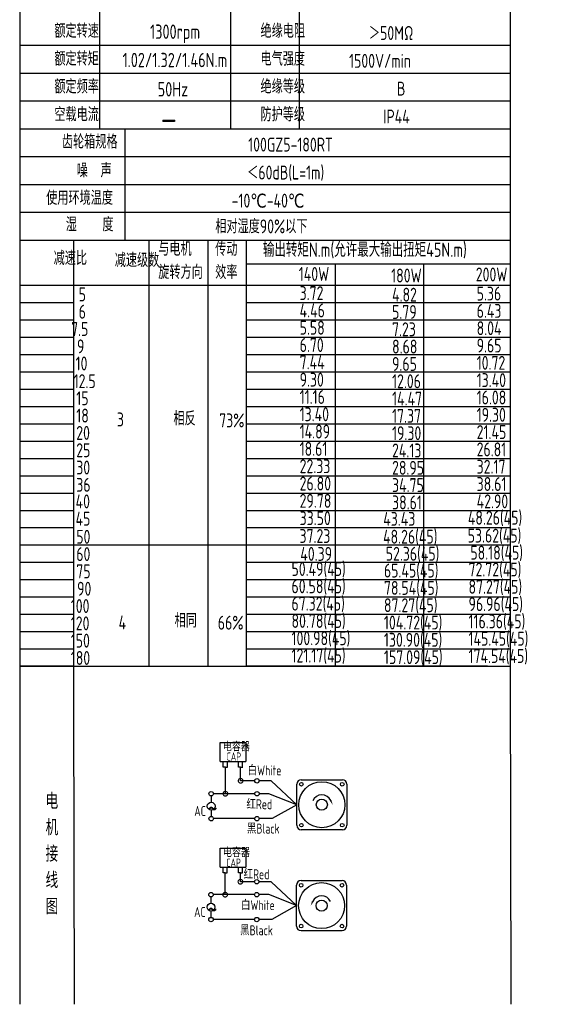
# Model space of a CAD drawing. Header units: inches. Extents: x 675 to 6233, y 11 to 1887.
# Tile 7 of 48: x 2230 to 2532, y 1007 to 1563. Entities that reach past the tile are written whole.
import ezdxf

# ---------------------------------------------------------------- set-up
doc = ezdxf.new("R2010")
doc.units = ezdxf.units.IN
doc.header["$LTSCALE"] = 10
doc.header["$MEASUREMENT"] = 0
for name, color, linetype in [('1轮廓实线层', 7, 'Continuous'), ('2细线层', 4, 'Continuous'), ('6文字层', 3, 'Continuous'), ('7标注层', 4, 'Continuous')]:
    doc.layers.add(name, color=color, linetype=linetype)
doc.styles.add('PC_TEXTSTYLE', font='isocp.shx', dxfattribs={"width": 0.8, "bigfont": 'HZFS.SHX'})

# ---------------------------------------------------------------- blocks, each defined once
blk = doc.blocks.new('_DotSmall')
at = {"color": 0, "linetype": 'ByBlock', "const_width": 0.5}
blk.add_lwpolyline([(-0.0625, 0, 1), (0.0625, 0, 1)], format="xyb", close=True, dxfattribs=at)

msp = doc.modelspace()

# ---------------------------------------------------------------- linework, layer by layer
at = {"layer": '1轮廓实线层'}
for p, q in [((2229.702384, 1642.616777), (2229.702384, 1475.676203)), ((2229.702384, 1642.616777), (2229.702384, 1469.830879)), ((2506.649219, 1642.616782), (2506.649219, 1195.691478)), ((2229.702384, 1472.104603), (2229.702384, 1167.630308)), ((2229.702384, 1466.134222), (2229.702384, 1150.998942)), ((2229.702384, 1210.810896), (2229.702384, 1007.279366)), ((2229.702384, 1195.691472), (2229.702384, 1007.279366)), ((2506.649219, 1195.691472), (2506.961309, 1007.279377))]:
    msp.add_line(p, q, dxfattribs=at)
at = {"layer": '1轮廓实线层', "color": 4}
for p, q in [((2357.725717, 1425.084607), (2506.649219, 1425.084607)), ((2407.725717, 1425.084607), (2407.725717, 1198.122369)), ((2457.725717, 1425.084607), (2457.725717, 1198.122369)), ((2357.725717, 1413.073492), (2400.640842, 1413.073492))]:
    msp.add_line(p, q, dxfattribs=at)
at = {"layer": '2细线层'}
for p, q in [((2274.710549, 1626.908968), (2274.710549, 1501.246497)), ((2348.692211, 1611.201159), (2348.692211, 1501.246497)), ((2387.436502, 1611.201159), (2387.436502, 1501.246497)), ((2506.649219, 1548.369923), (2229.702384, 1548.369923)), ((2506.649219, 1532.662115), (2229.702384, 1532.662115)), ((2506.649219, 1516.954306), (2229.702384, 1516.954306)), ((2506.649219, 1501.246497), (2229.702384, 1501.246497)), ((2288.990279, 1501.246497), (2288.990279, 1438.415261)), ((2506.649219, 1485.538688), (2229.702384, 1485.538688)), ((2506.649219, 1469.830879), (2229.702384, 1469.830879)), ((2506.649219, 1469.830879), (2229.702384, 1469.830879)), ((2506.649219, 1454.12307), (2229.702384, 1454.12307)), ((2506.649219, 1454.12307), (2229.702384, 1454.12307)), ((2422.185609, 1438.415261), (2229.702384, 1438.415261)), ((2506.649219, 1438.415261), (2229.702384, 1438.415261)), ((2260.228656, 1178.581357), (2260.228656, 1438.415261)), ((2302.886028, 1198.122369), (2302.886028, 1438.415261)), ((2336.058612, 1198.122369), (2336.058612, 1438.415261)), ((2357.725717, 1198.122369), (2357.725717, 1438.415261)), ((2229.702384, 1413.073492), (2506.649219, 1413.073492)), ((2229.702384, 1403.302986), (2260.228656, 1403.302986)), ((2357.725717, 1403.302986), (2506.649219, 1403.302986)), ((2229.702384, 1393.532481), (2260.228656, 1393.532481)), ((2357.725717, 1393.532481), (2506.649219, 1393.532481)), ((2229.702384, 1383.761975), (2260.228656, 1383.761975)), ((2357.725717, 1383.761975), (2506.649219, 1383.761975)), ((2229.702384, 1373.991469), (2260.228656, 1373.991469)), ((2357.725717, 1373.991469), (2506.649219, 1373.991469)), ((2229.702384, 1364.220964), (2260.228656, 1364.220964)), ((2357.725717, 1364.220964), (2506.649219, 1364.220964)), ((2229.702384, 1354.450458), (2260.228656, 1354.450458)), ((2357.725717, 1354.450458), (2506.649219, 1354.450458)), ((2229.702384, 1344.679953), (2260.228656, 1344.679953)), ((2357.725717, 1344.679953), (2506.649219, 1344.679953)), ((2229.702384, 1334.909447), (2260.228656, 1334.909447)), ((2357.725717, 1334.909447), (2506.649219, 1334.909447)), ((2229.702384, 1325.138941), (2260.228656, 1325.138941)), ((2357.725717, 1325.138941), (2506.649219, 1325.138941)), ((2229.702384, 1315.368436), (2260.228656, 1315.368436)), ((2357.725717, 1315.368436), (2506.649219, 1315.368436)), ((2229.702384, 1305.59793), (2260.228656, 1305.59793)), ((2357.725717, 1305.59793), (2506.649219, 1305.59793)), ((2229.702384, 1295.827425), (2260.228656, 1295.827425)), ((2357.725717, 1295.827425), (2506.649219, 1295.827425)), ((2229.702384, 1286.056919), (2260.228656, 1286.056919)), ((2357.725717, 1286.056919), (2506.649219, 1286.056919)), ((2229.702384, 1276.286413), (2260.228656, 1276.286413)), ((2357.725717, 1276.286413), (2506.649219, 1276.286413)), ((2229.702384, 1266.515908), (2357.725717, 1266.515908)), ((2357.725717, 1266.515908), (2506.649219, 1266.515908)), ((2229.702384, 1256.745402), (2260.228656, 1256.745402)), ((2357.725717, 1256.745402), (2506.649219, 1256.745402)), ((2229.702384, 1246.974897), (2260.228656, 1246.974897)), ((2357.725717, 1246.974897), (2506.649219, 1246.974897)), ((2229.702384, 1237.204391), (2260.228656, 1237.204391)), ((2357.725717, 1237.204391), (2506.649219, 1237.204391)), ((2229.702384, 1227.433885), (2260.228656, 1227.433885)), ((2357.725717, 1227.433885), (2506.649219, 1227.433885)), ((2229.702384, 1217.66338), (2260.228656, 1217.66338)), ((2357.725717, 1217.66338), (2506.649219, 1217.66338)), ((2229.702384, 1207.892874), (2260.228656, 1207.892874)), ((2357.725717, 1207.892874), (2506.649219, 1207.892874)), ((2260.228656, 1198.122369), (2229.702384, 1198.122369)), ((2229.702384, 1198.122369), (2357.725717, 1198.122369)), ((2493.748299, 1198.122369), (2357.725717, 1198.122369)), ((2357.725717, 1198.122369), (2506.649219, 1198.122369)), ((2260.679581, 1007.279377), (2260.228656, 1178.581357)), ((2342.908509, 1144.377733), (2342.908509, 1155.056634)), ((2342.908509, 1155.056634), (2357.440844, 1155.056634)), ((2357.440844, 1155.056634), (2357.440844, 1144.377733)), ((2342.908509, 1144.377733), (2357.382529, 1144.377733)), ((2344.612159, 1141.181616), (2344.612159, 1144.377733)), ((2345.819708, 1141.181616), (2344.612159, 1141.181616)), ((2345.785794, 1141.181616), (2346.993343, 1141.181616)), ((2345.819708, 1126.125115), (2345.819708, 1141.181616)), ((2346.959429, 1141.181616), (2346.959429, 1144.377733)), ((2353.218003, 1141.189191), (2353.218003, 1144.385307)), ((2354.425552, 1141.189191), (2353.218003, 1141.189191)), ((2354.391638, 1141.189191), (2355.599187, 1141.189191)), ((2354.425552, 1133.424092), (2354.425552, 1141.220405)), ((2355.565273, 1141.189191), (2355.565273, 1144.385307)), ((2362.372108, 1133.424092), (2354.425552, 1133.424092)), ((2371.70278, 1133.424092), (2364.88717, 1133.424092)), ((2386.131774, 1119.925414), (2371.70278, 1133.424092)), ((2362.37795, 1126.125115), (2345.819708, 1126.125115)), ((2386.131774, 1119.925414), (2372.139746, 1112.065432)), ((2362.372108, 1112.065432), (2339.103631, 1112.065432)), ((2372.139746, 1112.065432), (2364.88717, 1112.065432)), ((2342.824589, 1084.687983), (2342.824589, 1095.366885)), ((2342.824589, 1095.366885), (2357.356924, 1095.366885)), ((2357.356924, 1095.366885), (2357.356924, 1084.687983)), ((2342.824589, 1084.687983), (2357.29861, 1084.687983)), ((2344.52824, 1081.491867), (2344.52824, 1084.687983)), ((2346.875509, 1081.491867), (2346.875509, 1084.687983)), ((2353.134083, 1081.499441), (2353.134083, 1084.695557)), ((2355.481353, 1081.499441), (2355.481353, 1084.695557)), ((2345.735788, 1081.491867), (2344.52824, 1081.491867)), ((2345.701875, 1069.161397), (2345.701875, 1081.491867)), ((2345.701875, 1081.491867), (2346.909423, 1081.491867)), ((2354.341632, 1081.499441), (2353.134083, 1081.499441)), ((2354.307718, 1081.499441), (2355.515267, 1081.499441)), ((2354.307718, 1076.460373), (2354.307718, 1081.493002)), ((2362.254274, 1076.460373), (2354.307718, 1076.460373)), ((2371.584946, 1076.460373), (2364.769336, 1076.460373)), ((2386.01394, 1062.961696), (2371.584946, 1076.460373)), ((2362.260116, 1069.161397), (2345.701875, 1069.161397)), ((2386.01394, 1062.961696), (2372.021912, 1055.101713)), ((2362.254274, 1055.101713), (2338.985798, 1055.101713)), ((2372.021912, 1055.101713), (2364.769336, 1055.101713)), ((2388.523275, 1048.846684), (2411.734628, 1048.846684))]:
    msp.add_line(p, q, dxfattribs=at)
at = {"layer": '2细线层', "color": 4}
for p, q in [((2388.641109, 1134.040426), (2411.852462, 1134.040426)), ((2386.131774, 1108.319738), (2386.131774, 1131.531091)), ((2414.361797, 1131.531091), (2414.361797, 1108.319738)), ((2411.852462, 1105.810403), (2388.641109, 1105.810403)), ((2389.668949, 1105.810403), (2388.641109, 1105.810403)), ((2386.01394, 1051.356019), (2386.01394, 1074.567372)), ((2388.523275, 1077.076707), (2411.734628, 1077.076707)), ((2414.243964, 1074.567372), (2414.243964, 1051.356019))]:
    msp.add_line(p, q, dxfattribs=at)
at = {"layer": '2细线层'}
for points in [[(2405.280657, 1122.272747, 0, 0, 0), (2405.280657, 1122.272747, 0.941001, 0, 0), (2406.407208, 1119.856851, 0, 0, 0)], [(2395.09508, 1065.309028, 0, 0, 0), (2395.09508, 1065.309028, 0.941001, 0, 0), (2393.968529, 1062.893132, 0, 0, 0)]]:
    msp.add_lwpolyline(points, format="xyseb", dxfattribs=at)
for centre in [(2363.629639, 1133.424092), (2337.791205, 1126.125115), (2363.635481, 1126.125115), (2337.811946, 1112.065432), (2363.629639, 1112.065432), (2363.511805, 1076.460373), (2337.673371, 1069.161397), (2363.517647, 1069.161397), (2337.694112, 1055.101713), (2363.511805, 1055.101713)]:
    msp.add_circle(centre, 1.257531, dxfattribs=at)
at = {"layer": '2细线层', "color": 4}
for centre, radius in [((2400.246785, 1119.925414), 12.990766), ((2388.713393, 1131.458807), 1.019418), ((2411.780178, 1131.458807), 1.019418), ((2400.246785, 1119.925414), 3.136669), ((2388.713393, 1108.392022), 1.019418), ((2411.780178, 1108.392022), 1.019418), ((2400.128952, 1062.961696), 12.990766), ((2388.595559, 1074.495088), 1.019418), ((2411.662344, 1074.495088), 1.019418), ((2400.128952, 1062.961696), 3.136669), ((2388.595559, 1051.428303), 1.019418), ((2411.662344, 1051.428303), 1.019418)]:
    msp.add_circle(centre, radius, dxfattribs=at)
for centre, start, end in [((2388.641109, 1131.531091), 90, 180), ((2411.852462, 1131.531091), 0, 90), ((2388.641109, 1108.319738), 180, 270), ((2411.852462, 1108.319738), 270, 0), ((2388.523275, 1074.567372), 90, 180), ((2411.734628, 1074.567372), 0, 90), ((2388.523275, 1051.356019), 180, 270), ((2411.734628, 1051.356019), 270, 0)]:
    msp.add_arc(centre, 2.509335, start, end, dxfattribs=at)
at = {"layer": '2细线层'}
for centre in [(2400.246785, 1119.925414), (2400.128952, 1062.961696)]:
    msp.add_arc(centre, 5.554263, 25, 156.22351377, dxfattribs=at)
at = {"layer": '7标注层'}
for p, q in [((2337.804677, 1124.867657), (2337.806919, 1121.307602)), ((2345.819708, 1126.125115), (2339.048736, 1126.125115)), ((2370.411542, 1126.125115), (2364.893012, 1126.125115)), ((2386.131774, 1119.925414), (2370.411542, 1126.125115)), ((2337.809705, 1116.883018), (2337.811946, 1113.322963)), ((2337.686844, 1067.903938), (2337.689085, 1064.343883)), ((2345.701875, 1069.161397), (2338.930902, 1069.161397)), ((2370.293708, 1069.161397), (2364.775178, 1069.161397)), ((2386.01394, 1062.961696), (2370.293708, 1069.161397)), ((2337.691871, 1059.919299), (2337.694112, 1056.359244))]:
    msp.add_line(p, q, dxfattribs=at)
for centre in [(2337.808312, 1119.09531), (2337.690478, 1062.131591)]:
    msp.add_circle(centre, 2.212293, dxfattribs=at)

# ---------------------------------------------------------------- block references
at = {"layer": '2细线层'}
for p, xscale, yscale, zscale, rotation in [((2354.425552, 1133.424092), 5.299573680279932, 5.299573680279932, 5.299573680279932, 0.05529606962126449), ((2345.819708, 1126.125115), 5.299573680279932, 5.299573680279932, 5.299573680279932, 0.05529606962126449), ((2354.307718, 1076.460373), 5.299573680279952, 5.299573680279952, 5.299573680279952, 0.05529606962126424), ((2345.701875, 1069.161397), 5.299573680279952, 5.299573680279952, 5.299573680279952, 0.05529606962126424)]:
    msp.add_blockref('_DotSmall', p, dxfattribs=dict(at, xscale=xscale, yscale=yscale, zscale=zscale, rotation=rotation))

# ---------------------------------------------------------------- texts
at = {"layer": '6文字层', "style": 'PC_TEXTSTYLE'}
for s, insert, char_height, width, attachment_point in [('{\\C3;         额定转速}', (2216.937489, 1560.565761), 7.85390444, 91.6376662, 1), ('{\\C3;         绝缘电阻}', (2333.314527, 1560.565761), 7.85390444, 91.6376662, 1), ('{\\C3;       1300rpm}', (2277.367999, 1560.228976), 8.10055599, 94.51554332, 1), ('{\\C3;       ＞50MΩ}', (2401.712878, 1559.360169), 7.85390444, 91.6376662, 1), ('{\\C3;         额定转矩}', (2216.937489, 1544.857952), 7.85390444, 91.6376662, 1), ('{\\C3;       1.02/1.32/1.46N.m}', (2261.857737, 1544.239336), 8.10055599, 94.51554332, 1), ('{\\C3;         电气强度}', (2333.314527, 1544.857952), 7.85390444, 91.6376662, 1), ('{\\C3;  1500V/min}', (2408.460432, 1543.65236), 7.85390444, 91.6376662, 1), ('{\\C3;         额定频率}', (2216.937489, 1529.150143), 7.85390444, 91.6376662, 1), ('{\\C3;         绝缘等级}', (2333.314527, 1529.150143), 7.85390444, 91.6376662, 1), ('{\\C3;        50Hz}', (2277.961486, 1527.739498), 8.10055599, 94.51554332, 1), ('{\\C3;          B}', (2406.741913, 1527.944551), 7.85390444, 91.6376662, 1), ('{\\C3;         空载电流}', (2216.937489, 1513.442334), 7.85390444, 91.6376662, 1), ('{\\C3;         防护等级}', (2333.314527, 1513.442334), 7.85390444, 91.6376662, 1), ('{\\C3;         IP44}', (2402.600353, 1512.236742), 7.85390444, 91.6376662, 1), ('{\\C3;        \\H1.6708x;—}', (2280.717963, 1513.795801), 7.85390444, 91.6376662, 1), ('{\\C3;              齿轮箱规格}', (2203.241592, 1498.015193), 7.85390444, 91.6376662, 1), ('{\\C3;             100GZ5-180RT}', (2311.978757, 1496.375013), 7.85390444, 91.6376662, 1), ('{\\C3;              噪  声}', (2211.619661, 1481.819523), 7.85390444, 91.6376662, 1), ('{\\C3;              ＜60dB(L=1m)}', (2307.845753, 1480.619106), 7.85390444, 91.6376662, 1), ('{\\C3;       使用环境温度}', (2219.514234, 1466.318907), 7.85390444, 91.6376662, 1), ('{\\C3;       -10℃-40℃}', (2324.198959, 1464.757416), 7.85390444, 91.6376662, 1), ('{\\C3;           湿    度}', (2216.211214, 1451.359089), 7.85390444, 91.6376662, 1), ('{\\C3;      相对湿度90%以下}', (2318.578265, 1450.240434), 7.85390444, 91.6376662, 1), ('{\\C3;与电机\\P旋转方向}', (2307.922573, 1437.561007), 7.8539044, 91.6376662, 1), ('{\\C3;传动\\P效率}', (2340.06882, 1437.478715), 7.8539044, 91.6376662, 1), ('{\\C3;输出转矩N.m(允许最大输出扭矩45N.m)}', (2367.006071, 1437.172217), 8.10055599, 140.91348839, 1), ('{\\C3;              减速比}', (2198.569339, 1432.314741), 7.85390444, 91.6376662, 1), ('{\\C3;              减速级数}', (2233.097311, 1431.175566), 7.85390444, 91.6376662, 1), ('{\\C3;                140W}', (2329.755135, 1423.364503), 7.85390444, 91.6376662, 1), ('{\\C3;                180W}', (2381.922207, 1422.477555), 7.85390444, 91.6376662, 1), ('{\\C3;                200W}', (2429.686134, 1423.097541), 7.85390444, 91.6376662, 1), ('{\\C3;                   5}', (2194.764722, 1411.8392), 7.85390444, 91.6376662, 1), ('{\\C3;                3.72}', (2330.266723, 1412.576185), 7.85390444, 91.6376662, 1), ('{\\C3;                4.82}', (2382.433795, 1411.689236), 7.85390444, 91.6376662, 1), ('{\\C3;                5.36}', (2430.197722, 1412.309222), 7.85390444, 91.6376662, 1), ('{\\C3;                   6}', (2194.764722, 1402.068694), 7.85390444, 91.6376662, 1), ('{\\C3;                4.46}', (2330.266723, 1402.805679), 7.85390444, 91.6376662, 1), ('{\\C3;                5.79}', (2382.433795, 1401.918731), 7.85390444, 91.6376662, 1), ('{\\C3;                6.43}', (2430.197722, 1402.538717), 7.85390444, 91.6376662, 1), ('{\\C3;                  7.5}', (2194.075541, 1392.298188), 7.85390444, 91.6376662, 1), ('{\\C3;                5.58}', (2330.266723, 1393.035173), 7.85390444, 91.6376662, 1), ('{\\C3;                7.23}', (2382.433795, 1392.148225), 7.85390444, 91.6376662, 1), ('{\\C3;                8.04}', (2430.197722, 1392.768211), 7.85390444, 91.6376662, 1), ('{\\C3;                  9}', (2197.384394, 1382.527683), 7.85390444, 91.6376662, 1), ('{\\C3;                6.70}', (2330.266723, 1383.264668), 7.85390444, 91.6376662, 1), ('{\\C3;                8.68}', (2382.433795, 1382.377719), 7.85390444, 91.6376662, 1), ('{\\C3;                9.65}', (2430.197722, 1382.997706), 7.85390444, 91.6376662, 1), ('{\\C3;                   10}', (2193.017191, 1372.875417), 7.85390444, 91.6376662, 1), ('{\\C3;                7.44}', (2330.266723, 1373.494162), 7.85390444, 91.6376662, 1), ('{\\C3;                9.65}', (2382.433795, 1372.607214), 7.85390444, 91.6376662, 1), ('{\\C3;                10.72}', (2430.197722, 1373.2272), 7.85390444, 91.6376662, 1), ('{\\C3;                   12.5}', (2191.924358, 1362.864934), 7.85390444, 91.6376662, 1), ('{\\C3;                9.30}', (2330.266723, 1363.723657), 7.85390444, 91.6376662, 1), ('{\\C3;                12.06}', (2382.433795, 1362.836708), 7.85390444, 91.6376662, 1), ('{\\C3;                13.40}', (2430.197722, 1363.456694), 7.85390444, 91.6376662, 1), ('{\\C3;                   15}', (2193.386375, 1353.216166), 7.85390444, 91.6376662, 1), ('{\\C3;                11.16}', (2330.266723, 1353.953151), 7.85390444, 91.6376662, 1), ('{\\C3;                14.47}', (2382.433795, 1353.066203), 7.85390444, 91.6376662, 1), ('{\\C3;                16.08}', (2430.197722, 1353.686189), 7.85390444, 91.6376662, 1), ('{\\C3;                   18}', (2193.386375, 1343.44566), 7.85390444, 91.6376662, 1), ('{\\C3;     3}', (2266.623995, 1341.257294), 7.85390444, 91.6376662, 1), ('{\\C3;     相反}', (2298.520644, 1341.814412), 7.85390444, 91.6376662, 1), ('{\\C3;  73%}', (2335.125996, 1340.719126), 7.85390444, 91.6376662, 1), ('{\\C3;                13.40}', (2330.266723, 1344.182645), 7.85390444, 91.6376662, 1), ('{\\C3;                17.37}', (2382.433795, 1343.295697), 7.85390444, 91.6376662, 1), ('{\\C3;                19.30}', (2430.197722, 1343.915683), 7.85390444, 91.6376662, 1), ('{\\C3;                   20}', (2193.386375, 1333.675155), 7.85390444, 91.6376662, 1), ('{\\C3;                14.89}', (2330.266723, 1334.41214), 7.85390444, 91.6376662, 1), ('{\\C3;                19.30}', (2382.433795, 1333.525191), 7.85390444, 91.6376662, 1), ('{\\C3;                21.45}', (2430.197722, 1334.145178), 7.85390444, 91.6376662, 1), ('{\\C3;                   25}', (2193.386375, 1323.904649), 7.85390444, 91.6376662, 1), ('{\\C3;                18.61}', (2330.266723, 1324.641634), 7.85390444, 91.6376662, 1), ('{\\C3;                24.13}', (2382.433795, 1323.754686), 7.85390444, 91.6376662, 1), ('{\\C3;                26.81}', (2430.197722, 1324.374672), 7.85390444, 91.6376662, 1), ('{\\C3;                   30}', (2193.386375, 1314.134144), 7.85390444, 91.6376662, 1), ('{\\C3;                22.33}', (2330.266723, 1314.871129), 7.85390444, 91.6376662, 1), ('{\\C3;                28.95}', (2382.433795, 1313.98418), 7.85390444, 91.6376662, 1), ('{\\C3;                32.17}', (2430.197722, 1314.604166), 7.85390444, 91.6376662, 1), ('{\\C3;                   36}', (2193.386375, 1304.363638), 7.85390444, 91.6376662, 1), ('{\\C3;                26.80}', (2330.266723, 1305.100623), 7.85390444, 91.6376662, 1), ('{\\C3;                34.75}', (2382.433795, 1304.213675), 7.85390444, 91.6376662, 1), ('{\\C3;                38.61}', (2430.197722, 1304.833661), 7.85390444, 91.6376662, 1), ('{\\C3;                   40}', (2193.026968, 1295.028564), 7.85390444, 91.6376662, 1), ('{\\C3;                29.78}', (2330.266723, 1295.330117), 7.85390444, 91.6376662, 1), ('{\\C3;                42.90}', (2430.197722, 1295.063155), 7.85390444, 91.6376662, 1), ('{\\C3;                38.61}', (2382.433795, 1294.443169), 7.85390444, 91.6376662, 1), ('{\\C3;                   45}', (2193.026968, 1285.258059), 7.85390444, 91.6376662, 1), ('{\\C3;                33.50}', (2330.266723, 1285.559612), 7.85390444, 91.6376662, 1), ('{\\C3;                43.43}', (2377.456488, 1285.167885), 7.85390444, 91.6376662, 1), ('{\\C3;                48.26(45)}', (2425.220414, 1285.787872), 7.85390444, 91.6376662, 1), ('{\\C3;                   50}', (2193.386375, 1275.052121), 7.85390444, 91.6376662, 1), ('{\\C3;                37.23}', (2330.177375, 1275.48841), 7.85390444, 91.6376662, 1), ('{\\C3;                48.26(45)}', (2377.36714, 1275.096683), 7.85390444, 91.6376662, 1), ('{\\C3;                53.62(45)}', (2425.131067, 1275.71667), 7.85390444, 91.6376662, 1), ('{\\C3;                 58.18(45)}', (2423.05784, 1266.095633), 7.85390444, 91.6376662, 1), ('{\\C3;                   60}', (2193.386375, 1265.281616), 7.85390444, 91.6376662, 1), ('{\\C3;                 40.39}', (2327.041441, 1265.384697), 7.85390444, 91.6376662, 1), ('{\\C3;                 52.36(45)}', (2375.293913, 1265.475646), 7.85390444, 91.6376662, 1), ('{\\C3;                50.49(45)}', (2325.67765, 1256.866573), 7.85390444, 91.6376662, 1), ('{\\C3;                65.45(45)}', (2377.844723, 1255.979625), 7.85390444, 91.6376662, 1), ('{\\C3;                72.72(45)}', (2425.60865, 1256.599611), 7.85390444, 91.6376662, 1), ('{\\C3;                   75}', (2193.386375, 1255.51111), 7.85390444, 91.6376662, 1), ('{\\C3;                   90}', (2193.871209, 1245.740604), 7.85390444, 91.6376662, 1), ('{\\C3;                60.58(45)}', (2325.67765, 1247.096068), 7.85390444, 91.6376662, 1), ('{\\C3;                78.54(45)}', (2377.844723, 1246.209119), 7.85390444, 91.6376662, 1), ('{\\C3;                87.27(45)}', (2425.60865, 1246.829106), 7.85390444, 91.6376662, 1), ('{\\C3;                  100}', (2193.871209, 1235.970099), 7.85390444, 91.6376662, 1), ('{\\C3;                67.32(45)}', (2325.67551, 1237.325562), 7.85390444, 91.6376662, 1), ('{\\C3;                87.27(45)}', (2377.842583, 1236.438614), 7.85390444, 91.6376662, 1), ('{\\C3;                96.96(45)}', (2425.606509, 1237.0586), 7.85390444, 91.6376662, 1), ('{\\C3;     相同}', (2299.179055, 1227.782719), 7.85390444, 91.6376662, 1), ('{\\C3;                80.78(45)}', (2325.67551, 1227.555057), 7.85390444, 91.6376662, 1), ('{\\C3;                116.36(45)}', (2425.606509, 1227.288094), 7.85390444, 91.6376662, 1), ('{\\C3;                  120}', (2193.871209, 1226.199593), 7.85390444, 91.6376662, 1), ('{\\C3;     4}', (2267.604551, 1226.732118), 7.85390444, 91.6376662, 1), ('{\\C3;   66%}', (2330.782853, 1226.56412), 7.85390444, 91.6376662, 1), ('{\\C3;                104.72(45)}', (2377.842583, 1226.668108), 7.85390444, 91.6376662, 1), ('{\\C3;                100.98(45)}', (2325.67551, 1217.784551), 7.85390444, 91.6376662, 1), ('{\\C3;                130.90(45)}', (2377.842583, 1216.897603), 7.85390444, 91.6376662, 1), ('{\\C3;                145.45(45)}', (2425.606509, 1217.517589), 7.85390444, 91.6376662, 1), ('{\\C3;                  150}', (2193.871209, 1216.429088), 7.85390444, 91.6376662, 1), ('{\\C3;                  180}', (2193.871209, 1206.658582), 7.85390444, 91.6376662, 1), ('{\\C3;                121.17(45)}', (2325.67551, 1208.014045), 7.85390444, 91.6376662, 1), ('{\\C3;                157.09(45)}', (2377.842583, 1207.127097), 7.85390444, 91.6376662, 1), ('{\\C3;                174.54(45)}', (2425.606509, 1207.747083), 7.85390444, 91.6376662, 1), ('\\pi0.61362;电容器', (2343.792889, 1154.835698), 4.70602613, 25.30331542, 1), ('\\pi3.1962;CAP', (2343.26579, 1149.436394), 4.70602613, 14.47402033, 1), ('白White', (2358.375357, 1142.089917), 5.590759, 19.26409212, 1), ('{\\C3;     电\\P     机\\P     接\\P     线\\P     图}', (2237.674961, 1126.420367), 8.92489141, 175.82237044, 2), ('\\pi0.16814;红Red', (2357.516394, 1122.978952), 5.59075905, 14.29856028, 1), ('\\pi0.11496;~', (2335.810181, 1123.111385), 11.30575718, 3.8477626, 1), ('\\pi2.1218;AC', (2326.149709, 1119.135951), 5.59075905, 10.05799448, 1), ('黑Black', (2357.975508, 1109.229287), 5.590759, 20.03946609, 1), ('\\pi0.61362;电容器', (2343.848862, 1095.120743), 4.70602613, 21.77681164, 1), ('\\pi3.1962;CAP', (2343.104224, 1089.538424), 4.70602613, 14.47402033, 1), ('\\pi0.16814;红Red', (2355.932888, 1083.480248), 5.59075905, 14.29856028, 1), ('\\pi0.11496;~', (2335.692348, 1066.147666), 11.30575718, 3.8477626, 1), ('\\pi2.1218;AC', (2326.031875, 1062.172233), 5.59075905, 10.05799448, 1), ('白White', (2354.638912, 1066.023039), 5.590759, 21.65314372, 1), ('黑Black', (2354.157986, 1051.838232), 5.590759, 20.99939968, 1)]:
    msp.add_mtext(s, dxfattribs=dict(at, insert=insert, char_height=char_height, width=width, attachment_point=attachment_point))

doc.saveas('drawing.dxf')
